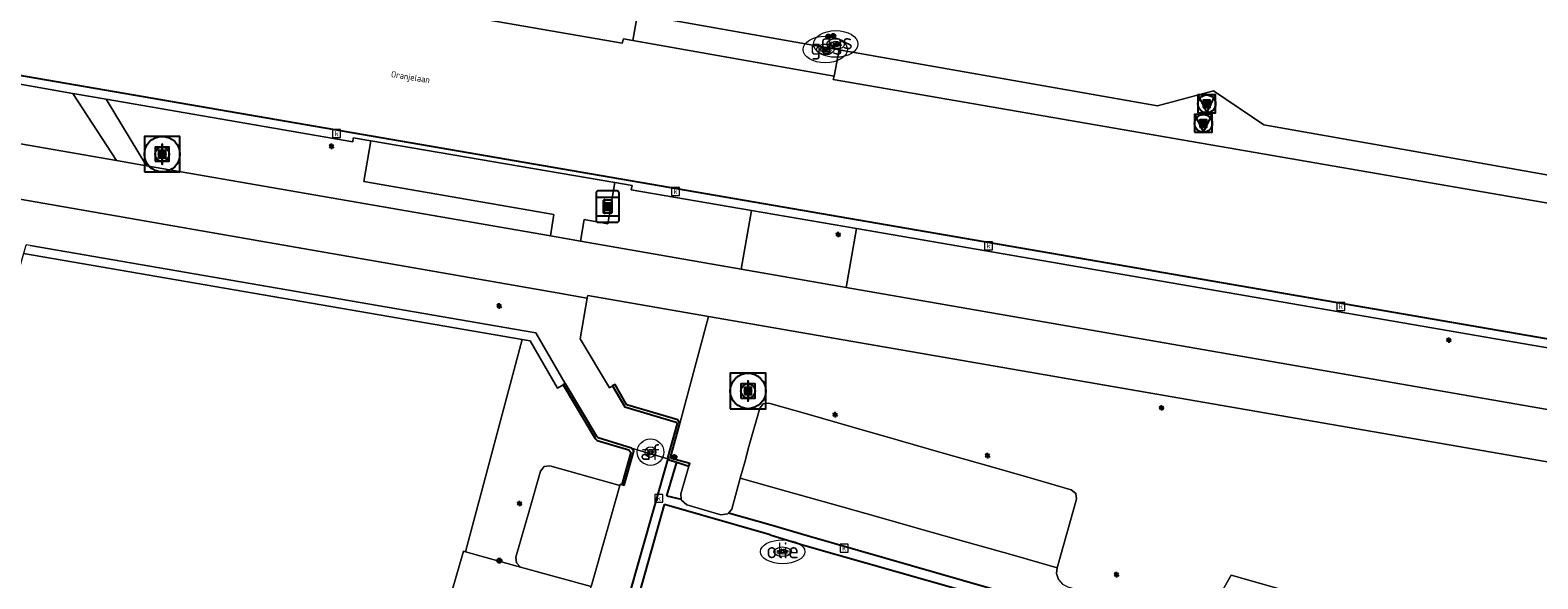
# Model space of a CAD drawing. Header units: metres. Extents: x 197147 to 199131, y 355511 to 356703.
# Tile 215 of 225: x 198864 to 198949, y 355955 to 355986. Entities that reach past the tile are written whole.
import ezdxf
from ezdxf.enums import TextEntityAlignment as Align

# ---------------------------------------------------------------- set-up
doc = ezdxf.new("R2010")
doc.units = ezdxf.units.M
for name, color, linetype, lineweight in [('B-WE-GR-BEPLANTING_CULTUUR_BOSPLANTSOEN-G', 252, 'GR-PLANTSOEN', 18), ('B-WE-GR-BEPLANTING_CULTUUR_HEESTERS-G', 252, 'Continuous', 18), ('B-WE-GR-GRAS_KRUIDENRIJK-G', 252, 'Continuous', 18), ('B-WE-KL-BRANDSTOF_PUT-S', 252, 'Continuous', 25), ('B-WE-KL-BRANDSTOF_PUT-S @ 0.05', 252, 'Continuous', 25), ('B-WE-KL-BRANDSTOF_PUT-S @ 0.1', 252, 'Continuous', 25), ('B-WE-KL-BRANDSTOF_PUT-S @ 0.2', 252, 'Continuous', 25), ('B-WE-KL-BRANDSTOF_PUT-S @ 0.5 (1)', 252, 'Continuous', 25), ('B-WE-KL-BRANDSTOF_PUT-S @ 0.5 (2)', 252, 'Continuous', 25), ('B-WE-KL-ET_LS_OV_LICHTMAST-S', 252, 'Continuous', 25), ('B-WE-KL-GAS_PUT-S', 252, 'Continuous', 25), ('B-WE-KL-GAS_PUT-S @ 0.05', 252, 'Continuous', 25), ('B-WE-KL-GAS_PUT-S @ 0.1', 252, 'Continuous', 25), ('B-WE-KL-GAS_PUT-S @ 0.2', 252, 'Continuous', 25), ('B-WE-KL-GAS_PUT-S @ 0.5 (1)', 252, 'Continuous', 25), ('B-WE-KL-GAS_PUT-S @ 0.5 (2)', 252, 'Continuous', 25), ('B-WE-KW-KUNSTWERK_BRUG-S', 252, 'Continuous', 25), ('B-WE-KW-KUNSTWERK_BRUG-S @ 0.05', 252, 'Continuous', 25), ('B-WE-KW-KUNSTWERK_BRUG-S @ 0.1', 252, 'Continuous', 25), ('B-WE-KW-KUNSTWERK_BRUG-S @ 0.2', 252, 'Continuous', 25), ('B-WE-KW-KUNSTWERK_BRUG-S @ 0.5 (1)', 252, 'Continuous', 25), ('B-WE-KW-KUNSTWERK_BRUG-S @ 0.5 (2)', 252, 'Continuous', 25), ('B-WE-OG-BEBOUWING_STRAATNAAM-T18', 252, 'Continuous', 18), ('B-WE-RI-GWA_KOLK-S', 252, 'Continuous', 25), ('B-WE-RI-GWA_RIOOLPUT-S', 252, 'Continuous', 25), ('B-WE-RI-GWA_RIOOLPUT-S @ 0.05', 252, 'Continuous', 25), ('B-WE-RI-GWA_RIOOLPUT-S @ 0.1', 252, 'Continuous', 25), ('B-WE-RI-GWA_RIOOLPUT-S @ 0.2', 252, 'Continuous', 25), ('B-WE-RI-GWA_RIOOLPUT-S @ 0.5 (1)', 252, 'Continuous', 25), ('B-WE-RI-GWA_RIOOLPUT-S @ 0.5 (2)', 252, 'Continuous', 25), ('B-WE-VH-VERHARDING_ASFALT-G', 252, 'Continuous', 18), ('B-WE-VH-VERHARDING_BETONSTRAATSTEEN-G', 252, 'Continuous', 18), ('B-WE-VH-VERHARDING_OPEN-G', 252, 'Continuous', 18), ('B-WE-VH-VERHARDING_STRAATBAKSTEEN-G', 252, 'Continuous', 18), ('B-WE-VH-VERHARDING_TEGEL-G', 252, 'Continuous', 18), ('B-WE-VW-AFSLUITPAAL-S', 253, 'Continuous', 25), ('B-WE-VW-AFSLUITPAAL-S @ 0.05', 253, 'Continuous', 25), ('B-WE-VW-AFSLUITPAAL-S @ 0.1', 253, 'Continuous', 25), ('B-WE-VW-AFSLUITPAAL-S @ 0.2', 253, 'Continuous', 25), ('B-WE-VW-AFSLUITPAAL-S @ 0.5 (1)', 253, 'Continuous', 25), ('B-WE-VW-AFSLUITPAAL-S @ 0.5 (2)', 253, 'Continuous', 25), ('B-WE-VW-HALTEPAAL-S', 253, 'Continuous', 25), ('B-WE-VW-HALTEPAAL-S @ 0.05', 253, 'Continuous', 25), ('B-WE-VW-HALTEPAAL-S @ 0.1', 253, 'Continuous', 25), ('B-WE-VW-HALTEPAAL-S @ 0.2', 253, 'Continuous', 25), ('B-WE-VW-HALTEPAAL-S @ 0.5 (1)', 253, 'Continuous', 25), ('B-WE-VW-HALTEPAAL-S @ 0.5 (2)', 253, 'Continuous', 25), ('X-XX-AL-ALGEMEEN-S', 7, 'Continuous', 25), ('X-XX-AL-ALGEMEEN-S @ 0.05', 7, 'Continuous', 25), ('X-XX-AL-ALGEMEEN-S @ 0.1', 7, 'Continuous', 25), ('X-XX-AL-ALGEMEEN-S @ 0.2', 7, 'Continuous', 25), ('X-XX-AL-ALGEMEEN-S @ 0.5 (1)', 7, 'Continuous', 25), ('X-XX-AL-ALGEMEEN-S @ 0.5 (2)', 7, 'Continuous', 25)]:
    doc.layers.add(name, color=color, linetype=linetype, lineweight=lineweight)
for name, color, linetype in [('B-WE-IE-MEUBILAIR_WEGMEUBILAIR-S', 252, 'Continuous'), ('B-WE-IE-MEUBILAIR_WEGMEUBILAIR-S @ 0.05', 252, 'Continuous'), ('B-WE-IE-MEUBILAIR_WEGMEUBILAIR-S @ 0.1', 252, 'Continuous'), ('B-WE-IE-MEUBILAIR_WEGMEUBILAIR-S @ 0.2', 252, 'Continuous'), ('B-WE-IE-MEUBILAIR_WEGMEUBILAIR-S @ 0.5 (1)', 252, 'Continuous'), ('B-WE-IE-MEUBILAIR_WEGMEUBILAIR-S @ 0.5 (2)', 252, 'Continuous'), ('B-WE-IE-TERREINAFSCHEIDING_KUNSTMATIG_MUUR-G', 252, 'IE-TERREINAFSCHEIDING-KUNSTMATIG-DICHT'), ('B-WE-VH-GOOT-G', 253, 'Continuous')]:
    doc.layers.add(name, color=color, linetype=linetype)
doc.styles.add('NLCS-ISO', font='NLCS-ISO.ttf')
doc.styles.add('NLCS-ISO-ANNOTATIEF-T18', font='NLCS-ISO.ttf', dxfattribs={"height": 1.8})
doc.styles.add('NLCS-ISO-M-T18', font='NLCS-ISO.ttf', dxfattribs={"height": 1.8})
doc.linetypes.add('GR-PLANTSOEN', pattern='A,0,[179,NLCS.SHX,S=2,R=0,X=0,Y=0],-4', length=4)
doc.linetypes.add('IE-TERREINAFSCHEIDING-KUNSTMATIG-DICHT', pattern='A,8,-1,[82,NLCS.SHX,S=0.75,R=90,X=0,Y=0],-1', length=10)

# ---------------------------------------------------------------- blocks, each defined once
blk = doc.blocks.new('SIE-WEG_AFVALBAK_TYPE_01')
for radius in [0.25, 0.156]:
    blk.add_circle((0, 0), radius)
blk = doc.blocks.new('*U800')
at = {"layer": 'X-XX-AL-ALGEMEEN-S @ 0.05', "xscale": 0.05, "yscale": 0.05, "zscale": 0.05}
blk.add_blockref('SIE-WEG_AFVALBAK_TYPE_01', (198909.461, 355985.63), dxfattribs=at)
at = {"layer": 'X-XX-AL-ALGEMEEN-S @ 0.1', "xscale": 0.1, "yscale": 0.1, "zscale": 0.1}
blk.add_blockref('SIE-WEG_AFVALBAK_TYPE_01', (198909.461, 355985.63), dxfattribs=at)
at = {"layer": 'X-XX-AL-ALGEMEEN-S @ 0.2', "xscale": 0.2, "yscale": 0.2, "zscale": 0.2}
blk.add_blockref('SIE-WEG_AFVALBAK_TYPE_01', (198909.461, 355985.63), dxfattribs=at)
at = {"layer": 'X-XX-AL-ALGEMEEN-S @ 0.5 (1)', "xscale": 0.5, "yscale": 0.5, "zscale": 0.5}
blk.add_blockref('SIE-WEG_AFVALBAK_TYPE_01', (198909.461, 355985.63), dxfattribs=at)
at = {"layer": 'X-XX-AL-ALGEMEEN-S @ 0.5 (2)', "xscale": 0.5, "yscale": 0.5, "zscale": 0.5}
blk.add_blockref('SIE-WEG_AFVALBAK_TYPE_01', (198909.461, 355985.63), dxfattribs=at)
blk = doc.blocks.new('*U801')
at = {"layer": 'X-XX-AL-ALGEMEEN-S @ 0.05', "xscale": 0.05, "yscale": 0.05, "zscale": 0.05}
blk.add_blockref('SIE-WEG_AFVALBAK_TYPE_01', (198909.182, 355985.6), dxfattribs=at)
at = {"layer": 'X-XX-AL-ALGEMEEN-S @ 0.1', "xscale": 0.1, "yscale": 0.1, "zscale": 0.1}
blk.add_blockref('SIE-WEG_AFVALBAK_TYPE_01', (198909.182, 355985.6), dxfattribs=at)
at = {"layer": 'X-XX-AL-ALGEMEEN-S @ 0.2', "xscale": 0.2, "yscale": 0.2, "zscale": 0.2}
blk.add_blockref('SIE-WEG_AFVALBAK_TYPE_01', (198909.182, 355985.6), dxfattribs=at)
at = {"layer": 'X-XX-AL-ALGEMEEN-S @ 0.5 (1)', "xscale": 0.5, "yscale": 0.5, "zscale": 0.5}
blk.add_blockref('SIE-WEG_AFVALBAK_TYPE_01', (198909.182, 355985.6), dxfattribs=at)
at = {"layer": 'X-XX-AL-ALGEMEEN-S @ 0.5 (2)', "xscale": 0.5, "yscale": 0.5, "zscale": 0.5}
blk.add_blockref('SIE-WEG_AFVALBAK_TYPE_01', (198909.182, 355985.6), dxfattribs=at)
blk = doc.blocks.new('*U812')
at = {"layer": 'X-XX-AL-ALGEMEEN-S @ 0.05', "xscale": 0.05, "yscale": 0.05, "zscale": 0.05}
blk.add_blockref('SIE-WEG_AFVALBAK_TYPE_01', (198890.621, 355956.031), dxfattribs=at)
at = {"layer": 'X-XX-AL-ALGEMEEN-S @ 0.1', "xscale": 0.1, "yscale": 0.1, "zscale": 0.1}
blk.add_blockref('SIE-WEG_AFVALBAK_TYPE_01', (198890.621, 355956.031), dxfattribs=at)
at = {"layer": 'X-XX-AL-ALGEMEEN-S @ 0.2', "xscale": 0.2, "yscale": 0.2, "zscale": 0.2}
blk.add_blockref('SIE-WEG_AFVALBAK_TYPE_01', (198890.621, 355956.031), dxfattribs=at)
at = {"layer": 'X-XX-AL-ALGEMEEN-S @ 0.5 (1)', "xscale": 0.5, "yscale": 0.5, "zscale": 0.5}
blk.add_blockref('SIE-WEG_AFVALBAK_TYPE_01', (198890.621, 355956.031), dxfattribs=at)
at = {"layer": 'X-XX-AL-ALGEMEEN-S @ 0.5 (2)', "xscale": 0.5, "yscale": 0.5, "zscale": 0.5}
blk.add_blockref('SIE-WEG_AFVALBAK_TYPE_01', (198890.621, 355956.031), dxfattribs=at)
blk = doc.blocks.new('B-SIE-WEG_LICHTMAST-SO')
at = {"ltscale": 0.1}
for p, q in [((-0.33, 0.19), (-0.67, 0.39)), ((0, 0.39), (0, 0.77)), ((0.33, 0.19), (0.67, 0.39)), ((-0.33, -0.19), (-0.67, -0.39)), ((0, -0.39), (0, -0.77)), ((0.33, -0.19), (0.67, -0.39))]:
    blk.add_line(p, q, dxfattribs=at)
at = {"flags": 128}
for points in [[(-0.35, 0.15), (0.35, 0.15)], [(-0.35, -0.15), (0.35, -0.15)]]:
    blk.add_lwpolyline(points, dxfattribs=at)
at = {"ltscale": 0.1}
blk.add_circle((0, 0), 0.386, dxfattribs=at)
at = {"style": 'NLCS-ISO'}
blk.add_attdef('TYPE', text='', height=0.549, dxfattribs=at).set_placement((0, 0.77), align=Align.BOTTOM_CENTER)
blk = doc.blocks.new('B-SIE-WEG_VERKEERSBORD_PAAL-SO')
blk.add_lwpolyline([(-1, -1), (1, -1), (1, 1), (-1, 1)], close=True)
at = {"flags": 128}
blk.add_lwpolyline([(-1, 1), (0, -1), (1, 1)], close=True, dxfattribs=at)
for radius in [1, 0.171]:
    blk.add_circle((0, 0), radius)
at = {"style": 'NLCS-ISO'}
blk.add_attdef('bordgegevens', text='', height=1.8, dxfattribs=at).set_placement((2.21, 3.21), align=Align.TOP_LEFT)
blk = doc.blocks.new('*U877')
at = {"layer": 'B-WE-IE-MEUBILAIR_WEGMEUBILAIR-S @ 0.05', "xscale": 0.05, "yscale": 0.05, "zscale": 0.05}
blk.add_blockref('B-SIE-WEG_VERKEERSBORD_PAAL-SO', (198930.541, 355981.803), dxfattribs=at)
at = {"layer": 'B-WE-IE-MEUBILAIR_WEGMEUBILAIR-S @ 0.1', "xscale": 0.1, "yscale": 0.1, "zscale": 0.1}
blk.add_blockref('B-SIE-WEG_VERKEERSBORD_PAAL-SO', (198930.541, 355981.803), dxfattribs=at)
at = {"layer": 'B-WE-IE-MEUBILAIR_WEGMEUBILAIR-S @ 0.2', "xscale": 0.2, "yscale": 0.2, "zscale": 0.2}
blk.add_blockref('B-SIE-WEG_VERKEERSBORD_PAAL-SO', (198930.541, 355981.803), dxfattribs=at)
at = {"layer": 'B-WE-IE-MEUBILAIR_WEGMEUBILAIR-S @ 0.5 (1)', "xscale": 0.5, "yscale": 0.5, "zscale": 0.5}
blk.add_blockref('B-SIE-WEG_VERKEERSBORD_PAAL-SO', (198930.541, 355981.803), dxfattribs=at)
at = {"layer": 'B-WE-IE-MEUBILAIR_WEGMEUBILAIR-S @ 0.5 (2)', "xscale": 0.5, "yscale": 0.5, "zscale": 0.5}
blk.add_blockref('B-SIE-WEG_VERKEERSBORD_PAAL-SO', (198930.541, 355981.803), dxfattribs=at)
blk = doc.blocks.new('*U879')
at = {"layer": 'B-WE-IE-MEUBILAIR_WEGMEUBILAIR-S @ 0.05', "xscale": 0.05, "yscale": 0.05, "zscale": 0.05}
blk.add_blockref('B-SIE-WEG_VERKEERSBORD_PAAL-SO', (198930.349, 355980.697), dxfattribs=at)
at = {"layer": 'B-WE-IE-MEUBILAIR_WEGMEUBILAIR-S @ 0.1', "xscale": 0.1, "yscale": 0.1, "zscale": 0.1}
blk.add_blockref('B-SIE-WEG_VERKEERSBORD_PAAL-SO', (198930.349, 355980.697), dxfattribs=at)
at = {"layer": 'B-WE-IE-MEUBILAIR_WEGMEUBILAIR-S @ 0.2', "xscale": 0.2, "yscale": 0.2, "zscale": 0.2}
blk.add_blockref('B-SIE-WEG_VERKEERSBORD_PAAL-SO', (198930.349, 355980.697), dxfattribs=at)
at = {"layer": 'B-WE-IE-MEUBILAIR_WEGMEUBILAIR-S @ 0.5 (1)', "xscale": 0.5, "yscale": 0.5, "zscale": 0.5}
blk.add_blockref('B-SIE-WEG_VERKEERSBORD_PAAL-SO', (198930.349, 355980.697), dxfattribs=at)
at = {"layer": 'B-WE-IE-MEUBILAIR_WEGMEUBILAIR-S @ 0.5 (2)', "xscale": 0.5, "yscale": 0.5, "zscale": 0.5}
blk.add_blockref('B-SIE-WEG_VERKEERSBORD_PAAL-SO', (198930.349, 355980.697), dxfattribs=at)
blk = doc.blocks.new('SVW-HALTEPAAL-SO')
for p, q in [((-1.29, 1.06), (1.29, 1.06)), ((-1.29, -1.06), (1.29, -1.06))]:
    blk.add_line(p, q)
blk.add_lwpolyline([(-1.09, -1.76), (1.09, -1.76, 0.414214), (1.29, -1.56), (1.29, 1.56, 0.414214), (1.09, 1.76), (-1.09, 1.76, 0.414214), (-1.29, 1.56), (-1.29, -1.56, 0.414214)], format="xyb", close=True)
at = {"lineweight": 18, "style": 'NLCS-ISO'}
blk.add_text('h', height=1.8, dxfattribs=at).set_placement((0.02, 0.01), align=Align.MIDDLE_CENTER)
blk = doc.blocks.new('*U880')
at = {"layer": 'B-WE-VW-HALTEPAAL-S @ 0.05', "xscale": 0.05, "yscale": 0.05, "zscale": 0.05}
blk.add_blockref('SVW-HALTEPAAL-SO', (198896.728, 355976.009), dxfattribs=at)
at = {"layer": 'B-WE-VW-HALTEPAAL-S @ 0.1', "xscale": 0.1, "yscale": 0.1, "zscale": 0.1}
blk.add_blockref('SVW-HALTEPAAL-SO', (198896.728, 355976.009), dxfattribs=at)
at = {"layer": 'B-WE-VW-HALTEPAAL-S @ 0.2', "xscale": 0.2, "yscale": 0.2, "zscale": 0.2}
blk.add_blockref('SVW-HALTEPAAL-SO', (198896.728, 355976.009), dxfattribs=at)
at = {"layer": 'B-WE-VW-HALTEPAAL-S @ 0.5 (1)', "xscale": 0.5, "yscale": 0.5, "zscale": 0.5}
blk.add_blockref('SVW-HALTEPAAL-SO', (198896.728, 355976.009), dxfattribs=at)
at = {"layer": 'B-WE-VW-HALTEPAAL-S @ 0.5 (2)', "xscale": 0.5, "yscale": 0.5, "zscale": 0.5}
blk.add_blockref('SVW-HALTEPAAL-SO', (198896.728, 355976.009), dxfattribs=at)
blk = doc.blocks.new('SVW-AFSLUITPAAL-SO')
at = {"lineweight": 18}
blk.add_circle((0, 0), 1.5, dxfattribs=at)
at = {"lineweight": 18, "style": 'NLCS-ISO'}
blk.add_text('af', height=1.8, dxfattribs=at).set_placement((0, 0), align=Align.MIDDLE_CENTER)
blk = doc.blocks.new('*U887')
at = {"layer": 'B-WE-VW-AFSLUITPAAL-S @ 0.05', "xscale": 0.05, "yscale": 0.05, "zscale": 0.05}
blk.add_blockref('SVW-AFSLUITPAAL-SO', (198899.149, 355962.156), dxfattribs=at)
at = {"layer": 'B-WE-VW-AFSLUITPAAL-S @ 0.1', "xscale": 0.1, "yscale": 0.1, "zscale": 0.1}
blk.add_blockref('SVW-AFSLUITPAAL-SO', (198899.149, 355962.156), dxfattribs=at)
at = {"layer": 'B-WE-VW-AFSLUITPAAL-S @ 0.2', "xscale": 0.2, "yscale": 0.2, "zscale": 0.2}
blk.add_blockref('SVW-AFSLUITPAAL-SO', (198899.149, 355962.156), dxfattribs=at)
at = {"layer": 'B-WE-VW-AFSLUITPAAL-S @ 0.5 (1)', "xscale": 0.5, "yscale": 0.5, "zscale": 0.5}
blk.add_blockref('SVW-AFSLUITPAAL-SO', (198899.149, 355962.156), dxfattribs=at)
at = {"layer": 'B-WE-VW-AFSLUITPAAL-S @ 0.5 (2)', "xscale": 0.5, "yscale": 0.5, "zscale": 0.5}
blk.add_blockref('SVW-AFSLUITPAAL-SO', (198899.149, 355962.156), dxfattribs=at)
blk = doc.blocks.new('BGT-KOLK-SO')
at = {"color": 0, "linetype": 'ByBlock', "lineweight": 18}
blk.add_lwpolyline([(-0.045, -0.045), (0.045, -0.045), (0.045, 0.045), (-0.045, 0.045)], close=True, dxfattribs=at)
at = {"color": 0, "linetype": 'ByBlock', "lineweight": 18, "style": 'NLCS-ISO-M-T18'}
blk.add_text('k', height=0.06, dxfattribs=at).set_placement((0, 0), align=Align.MIDDLE_CENTER)
blk = doc.blocks.new('SKL-GAS_PUT-SO')
at = {"color": 0, "linetype": 'ByBlock', "lineweight": 18}
blk.add_ellipse((0, 0), major_axis=(2.5, 0), ratio=0.601255, dxfattribs=at)
at = {"color": 0, "linetype": 'ByBlock', "lineweight": 18, "style": 'NLCS-ISO'}
blk.add_text('gas', height=1.8, dxfattribs=at).set_placement((0.12, 0.3), align=Align.MIDDLE_CENTER)
blk = doc.blocks.new('*U1042')
at = {"layer": 'B-WE-KL-GAS_PUT-S @ 0.05', "xscale": 0.05, "yscale": 0.05, "zscale": 0.05}
blk.add_blockref('SKL-GAS_PUT-SO', (198909.012, 355984.869), dxfattribs=at)
at = {"layer": 'B-WE-KL-GAS_PUT-S @ 0.1', "xscale": 0.1, "yscale": 0.1, "zscale": 0.1}
blk.add_blockref('SKL-GAS_PUT-SO', (198909.012, 355984.869), dxfattribs=at)
at = {"layer": 'B-WE-KL-GAS_PUT-S @ 0.2', "xscale": 0.2, "yscale": 0.2, "zscale": 0.2}
blk.add_blockref('SKL-GAS_PUT-SO', (198909.012, 355984.869), dxfattribs=at)
at = {"layer": 'B-WE-KL-GAS_PUT-S @ 0.5 (1)', "xscale": 0.5, "yscale": 0.5, "zscale": 0.5}
blk.add_blockref('SKL-GAS_PUT-SO', (198909.012, 355984.869), dxfattribs=at)
at = {"layer": 'B-WE-KL-GAS_PUT-S @ 0.5 (2)', "xscale": 0.5, "yscale": 0.5, "zscale": 0.5}
blk.add_blockref('SKL-GAS_PUT-SO', (198909.012, 355984.869), dxfattribs=at)
blk = doc.blocks.new('SRI-PUT_INSPECTIE-SO')
at = {"lineweight": -3, "flags": 128}
blk.add_lwpolyline([(-2, -2), (2, -2), (2, 2), (-2, 2)], close=True, dxfattribs=at)
at = {"lineweight": -3, "ltscale": 1.5}
blk.add_circle((0, 0), 2, dxfattribs=at)
at = {"ltscale": 0.1, "style": 'NLCS-ISO'}
blk.add_text('I', height=2.5, dxfattribs=at).set_placement((0, -0.01), align=Align.MIDDLE_CENTER)
blk = doc.blocks.new('*U1046')
at = {"layer": 'B-WE-RI-GWA_RIOOLPUT-S @ 0.05', "xscale": 0.05, "yscale": 0.05, "zscale": 0.05}
blk.add_blockref('SRI-PUT_INSPECTIE-SO', (198871.59, 355978.966), dxfattribs=at)
at = {"layer": 'B-WE-RI-GWA_RIOOLPUT-S @ 0.1', "xscale": 0.1, "yscale": 0.1, "zscale": 0.1}
blk.add_blockref('SRI-PUT_INSPECTIE-SO', (198871.59, 355978.966), dxfattribs=at)
at = {"layer": 'B-WE-RI-GWA_RIOOLPUT-S @ 0.2', "xscale": 0.2, "yscale": 0.2, "zscale": 0.2}
blk.add_blockref('SRI-PUT_INSPECTIE-SO', (198871.59, 355978.966), dxfattribs=at)
at = {"layer": 'B-WE-RI-GWA_RIOOLPUT-S @ 0.5 (1)', "xscale": 0.5, "yscale": 0.5, "zscale": 0.5}
blk.add_blockref('SRI-PUT_INSPECTIE-SO', (198871.59, 355978.966), dxfattribs=at)
at = {"layer": 'B-WE-RI-GWA_RIOOLPUT-S @ 0.5 (2)', "xscale": 0.5, "yscale": 0.5, "zscale": 0.5}
blk.add_blockref('SRI-PUT_INSPECTIE-SO', (198871.59, 355978.966), dxfattribs=at)
blk = doc.blocks.new('*U1047')
at = {"layer": 'B-WE-KL-GAS_PUT-S @ 0.05', "xscale": 0.05, "yscale": 0.05, "zscale": 0.05}
blk.add_blockref('SKL-GAS_PUT-SO', (198909.602, 355985.181), dxfattribs=at)
at = {"layer": 'B-WE-KL-GAS_PUT-S @ 0.1', "xscale": 0.1, "yscale": 0.1, "zscale": 0.1}
blk.add_blockref('SKL-GAS_PUT-SO', (198909.602, 355985.181), dxfattribs=at)
at = {"layer": 'B-WE-KL-GAS_PUT-S @ 0.2', "xscale": 0.2, "yscale": 0.2, "zscale": 0.2}
blk.add_blockref('SKL-GAS_PUT-SO', (198909.602, 355985.181), dxfattribs=at)
at = {"layer": 'B-WE-KL-GAS_PUT-S @ 0.5 (1)', "xscale": 0.5, "yscale": 0.5, "zscale": 0.5}
blk.add_blockref('SKL-GAS_PUT-SO', (198909.602, 355985.181), dxfattribs=at)
at = {"layer": 'B-WE-KL-GAS_PUT-S @ 0.5 (2)', "xscale": 0.5, "yscale": 0.5, "zscale": 0.5}
blk.add_blockref('SKL-GAS_PUT-SO', (198909.602, 355985.181), dxfattribs=at)
blk = doc.blocks.new('SKL-BENZINEPUT_OLIEPUT-SO')
at = {"color": 0, "linetype": 'ByBlock', "lineweight": 18}
blk.add_ellipse((0, 0), major_axis=(2.5, 0), ratio=0.54, dxfattribs=at)
at = {"color": 0, "linetype": 'ByBlock', "lineweight": 18, "style": 'NLCS-ISO'}
blk.add_text('olie', height=1.8, dxfattribs=at).set_placement((0, 0.16), align=Align.MIDDLE_CENTER)
blk = doc.blocks.new('*U1112')
at = {"layer": 'B-WE-KL-BRANDSTOF_PUT-S @ 0.05', "xscale": 0.05, "yscale": 0.05, "zscale": 0.05}
blk.add_blockref('SKL-BENZINEPUT_OLIEPUT-SO', (198906.606, 355956.533), dxfattribs=at)
at = {"layer": 'B-WE-KL-BRANDSTOF_PUT-S @ 0.1', "xscale": 0.1, "yscale": 0.1, "zscale": 0.1}
blk.add_blockref('SKL-BENZINEPUT_OLIEPUT-SO', (198906.606, 355956.533), dxfattribs=at)
at = {"layer": 'B-WE-KL-BRANDSTOF_PUT-S @ 0.2', "xscale": 0.2, "yscale": 0.2, "zscale": 0.2}
blk.add_blockref('SKL-BENZINEPUT_OLIEPUT-SO', (198906.606, 355956.533), dxfattribs=at)
at = {"layer": 'B-WE-KL-BRANDSTOF_PUT-S @ 0.5 (1)', "xscale": 0.5, "yscale": 0.5, "zscale": 0.5}
blk.add_blockref('SKL-BENZINEPUT_OLIEPUT-SO', (198906.606, 355956.533), dxfattribs=at)
at = {"layer": 'B-WE-KL-BRANDSTOF_PUT-S @ 0.5 (2)', "xscale": 0.5, "yscale": 0.5, "zscale": 0.5}
blk.add_blockref('SKL-BENZINEPUT_OLIEPUT-SO', (198906.606, 355956.533), dxfattribs=at)
blk = doc.blocks.new('*U1123')
at = {"layer": 'B-WE-RI-GWA_RIOOLPUT-S @ 0.05', "xscale": 0.05, "yscale": 0.05, "zscale": 0.05}
blk.add_blockref('SRI-PUT_INSPECTIE-SO', (198904.652, 355965.605), dxfattribs=at)
at = {"layer": 'B-WE-RI-GWA_RIOOLPUT-S @ 0.1', "xscale": 0.1, "yscale": 0.1, "zscale": 0.1}
blk.add_blockref('SRI-PUT_INSPECTIE-SO', (198904.652, 355965.605), dxfattribs=at)
at = {"layer": 'B-WE-RI-GWA_RIOOLPUT-S @ 0.2', "xscale": 0.2, "yscale": 0.2, "zscale": 0.2}
blk.add_blockref('SRI-PUT_INSPECTIE-SO', (198904.652, 355965.605), dxfattribs=at)
at = {"layer": 'B-WE-RI-GWA_RIOOLPUT-S @ 0.5 (1)', "xscale": 0.5, "yscale": 0.5, "zscale": 0.5}
blk.add_blockref('SRI-PUT_INSPECTIE-SO', (198904.652, 355965.605), dxfattribs=at)
at = {"layer": 'B-WE-RI-GWA_RIOOLPUT-S @ 0.5 (2)', "xscale": 0.5, "yscale": 0.5, "zscale": 0.5}
blk.add_blockref('SRI-PUT_INSPECTIE-SO', (198904.652, 355965.605), dxfattribs=at)
blk = doc.blocks.new('*U1329')
at = {"layer": 'B-WE-KW-KUNSTWERK_BRUG-S @ 0.05', "xscale": 0.05, "yscale": 0.05, "zscale": 0.05}
blk.add_blockref('SIE-WEG_AFVALBAK_TYPE_01', (198900.491, 355961.875), dxfattribs=at)
at = {"layer": 'B-WE-KW-KUNSTWERK_BRUG-S @ 0.1', "xscale": 0.1, "yscale": 0.1, "zscale": 0.1}
blk.add_blockref('SIE-WEG_AFVALBAK_TYPE_01', (198900.491, 355961.875), dxfattribs=at)
at = {"layer": 'B-WE-KW-KUNSTWERK_BRUG-S @ 0.2', "xscale": 0.2, "yscale": 0.2, "zscale": 0.2}
blk.add_blockref('SIE-WEG_AFVALBAK_TYPE_01', (198900.491, 355961.875), dxfattribs=at)
at = {"layer": 'B-WE-KW-KUNSTWERK_BRUG-S @ 0.5 (1)', "xscale": 0.5, "yscale": 0.5, "zscale": 0.5}
blk.add_blockref('SIE-WEG_AFVALBAK_TYPE_01', (198900.491, 355961.875), dxfattribs=at)
at = {"layer": 'B-WE-KW-KUNSTWERK_BRUG-S @ 0.5 (2)', "xscale": 0.5, "yscale": 0.5, "zscale": 0.5}
blk.add_blockref('SIE-WEG_AFVALBAK_TYPE_01', (198900.491, 355961.875), dxfattribs=at)

msp = doc.modelspace()

# ---------------------------------------------------------------- linework, layer by layer
at = {"layer": 'B-WE-GR-BEPLANTING_CULTUUR_BOSPLANTSOEN-G', "ltscale": 0.2, "flags": 128}
msp.add_lwpolyline([(198929.975, 355953.192), (198930.273, 355953.333), (198930.557, 355953.501), (198931.371, 355954.248), (198931.912, 355955.211), (198947.947, 355950.656), (198948.777, 355953.603), (198950.505, 355953.103), (198951.615, 355956.892), (198951.826, 355957.156), (198952.162, 355957.193), (198954.295, 355956.58), (198956.863, 355955.842), (198959.383, 355955.118), (198961.921, 355954.388), (198964.443, 355953.664), (198966.988, 355952.932), (198969.415, 355952.235), (198971.792, 355951.551), (198974.001, 355950.917), (198983.127, 355949.62), (198983.702, 355949.48), (199003.581, 355946.425), (199005.233, 355946.346), (199006.9, 355946.577), (199008.494, 355947.115), (199009.936, 355947.925), (199010.51, 355948.333), (199010.961, 355948.652), (199011.589, 355949.096), (199012.808, 355949.66), (199014.109, 355949.994), (199015.427, 355950.086), (199015.442, 355950.232), (198902.429, 355969.81), (198900.797, 355963.761), (198900.282, 355961.852), (198900.335, 355961.801), (198901.362, 355961.505), (198901.316, 355961.368), (198900.853, 355959.798), (198900.887, 355959.491), (198900.893, 355959.436), (198901.19, 355959.185), (198903.119, 355958.618), (198903.519, 355958.669), (198903.549, 355958.707), (198903.739, 355958.944), (198904.217, 355960.691), (198904.501, 355961.726), (198904.668, 355962.344), (198905.312, 355964.631), (198905.512, 355964.885), (198905.833, 355964.922), (198908.022, 355964.294), (198910.569, 355963.564), (198913.116, 355962.833), (198915.664, 355962.103), (198918.211, 355961.372), (198920.758, 355960.642), (198922.898, 355960.028), (198923.154, 355959.824), (198923.192, 355959.498), (198922.098, 355955.632), (198922.069, 355955.306), (198922.173, 355954.969), (198922.402, 355954.699), (198922.692, 355954.549), (198927.693, 355953.052), (198928.846, 355952.93), (198929.975, 355953.192)], close=True, dxfattribs=at)
at = {"layer": 'B-WE-GR-BEPLANTING_CULTUUR_HEESTERS-G', "ltscale": 0.2, "flags": 128}
for points in [[(198894.328, 355966.017), (198892.678, 355968.879), (198892.027, 355968.991), (198864.133, 355973.802), (198863.906, 355973.841), (198863.882, 355973.757), (198863.767, 355973.357), (198891.898, 355968.506), (198892.362, 355968.426), (198893.895, 355965.767), (198894.211, 355965.95), (198894.312, 355966.008), (198894.328, 355966.017)], [(198895.566, 355970.839), (198895.178, 355968.553), (198896.827, 355965.783), (198897.005, 355965.897), (198897.148, 355965.966), (198897.793, 355964.846), (198897.862, 355964.795), (198900.691, 355963.983), (198900.797, 355963.761), (198902.429, 355969.81), (198895.614, 355970.991), (198895.557, 355970.841), (198895.566, 355970.839)], [(198893.895, 355965.767), (198892.362, 355968.426), (198891.898, 355968.506), (198888.713, 355956.53), (198891.804, 355955.669), (198891.579, 355955.901), (198891.556, 355956.223), (198892.318, 355958.906), (198892.938, 355961.088), (198893.142, 355961.347), (198893.47, 355961.385), (198897.416, 355960.263), (198897.439, 355960.344), (198897.53, 355960.321), (198898.031, 355962.136), (198897.918, 355962.277), (198896.129, 355962.811), (198896.017, 355962.926), (198894.211, 355965.95), (198893.895, 355965.767)]]:
    msp.add_lwpolyline(points, close=True, dxfattribs=at)
at = {"layer": 'B-WE-GR-GRAS_KRUIDENRIJK-G', "ltscale": 0.2, "flags": 128}
for points in [[(198865.208, 356007.939), (198865.812, 356011.838), (198864.371, 356012.083), (198861.576, 355995.814), (198862.892, 355993.233), (198871.853, 355991.706), (198885.795, 355989.33), (198885.479, 355987.322), (198897.541, 355985.222), (198897.615, 355985.473), (198898.156, 355985.377), (198898.421, 355986.864), (198894.498, 355987.557), (198891.852, 355988.017), (198886.137, 355988.991), (198886.139, 355990.121), (198883.605, 355991.833), (198865.871, 355995.027), (198863.74, 355995.392), (198863.187, 355996.077), (198865.208, 356007.939)], [(198869.015, 355978.6), (198866.54, 355982.395), (198863.146, 355982.981), (198862.286, 355979.768), (198869.015, 355978.6)], [(198893.51, 355974.349), (198893.697, 355975.566), (198882.974, 355977.425), (198883.37, 355979.719), (198882.374, 355979.89), (198882.343, 355979.669), (198868.43, 355982.069), (198870.697, 355978.308), (198893.51, 355974.349)], [(198897.129, 355977.357), (198896.737, 355975.031), (198895.4, 355975.269), (198895.194, 355974.057), (198904.261, 355972.48), (198904.845, 355975.787), (198898.057, 355976.958), (198898.11, 355977.189), (198897.129, 355977.357)], [(199067.203, 355950.114), (199064.548, 355950.11), (199055.898, 355950.353), (199051.164, 355950.707), (199046.461, 355951.346), (199025.791, 355954.805), (199025.873, 355955.301), (199017.318, 355956.967), (198978.299, 355963.625), (198978.211, 355963.129), (198910.78, 355974.763), (198910.199, 355971.447), (199015.841, 355953.072), (199067.325, 355943.431), (199067.203, 355950.114)], [(198888.431, 355954.148), (198887.943, 355954.284), (198888.594, 355956.563), (198888.713, 355956.53), (198891.898, 355968.506), (198863.767, 355973.357), (198863.195, 355971.374), (198858.015, 355953.39), (198875.54, 355948.26), (198886.351, 355948.091), (198888.431, 355954.148)]]:
    msp.add_lwpolyline(points, close=True, dxfattribs=at)
for points in [[(198863.74, 355995.392), (198865.871, 355995.027), (198883.605, 355991.833), (198886.139, 355990.121), (198886.137, 355988.991), (198891.852, 355988.017), (198894.498, 355987.557), (198898.421, 355986.864), (198898.421, 355986.864), (198909.792, 355984.856), (198927.754, 355981.685), (198930.925, 355982.529), (198933.753, 355980.626), (198945.383, 355978.563), (198961.777, 355975.658), (198975.633, 355973.295), (198999.487, 355969.638), (199009.646, 355967.97), (199026.932, 355965.735)], [(199026.932, 355965.735), (199009.646, 355967.97), (198999.487, 355969.638), (198975.633, 355973.295), (198961.777, 355975.658), (198945.383, 355978.563), (198933.753, 355980.626), (198930.925, 355982.529), (198927.754, 355981.685), (198909.792, 355984.856), (198909.792, 355984.856), (198909.514, 355983.361), (198909.463, 355983.171), (198979.271, 355971.105), (198979.378, 355971.632), (199007.878, 355966.672), (199012.834, 355965.859), (199017.814, 355965.213), (199033.204, 355963.48)]]:
    msp.add_lwpolyline(points, dxfattribs=at)
at = {"layer": 'B-WE-IE-TERREINAFSCHEIDING_KUNSTMATIG_MUUR-G', "ltscale": 0.2, "flags": 128}
for points in [[(198898.076, 355962.386), (198896.195, 355962.951), (198896.111, 355963.038), (198894.328, 355966.017), (198894.312, 355966.008), (198894.211, 355965.95), (198896.017, 355962.926), (198896.129, 355962.811), (198897.918, 355962.277), (198898.031, 355962.136), (198897.53, 355960.321), (198897.664, 355960.287), (198898.201, 355962.202), (198898.076, 355962.386)], [(198897.005, 355965.897), (198897.692, 355964.709), (198900.604, 355963.842), (198900.652, 355963.765), (198900.129, 355961.894), (198900.162, 355961.772), (198900.177, 355961.719), (198900.626, 355961.581), (198901.316, 355961.368), (198901.362, 355961.505), (198900.335, 355961.801), (198900.282, 355961.852), (198900.797, 355963.761), (198900.691, 355963.983), (198897.862, 355964.795), (198897.793, 355964.846), (198897.148, 355965.966), (198897.005, 355965.897)]]:
    msp.add_lwpolyline(points, close=True, dxfattribs=at)
at = {"layer": 'B-WE-VH-GOOT-G', "ltscale": 0.2, "flags": 128}
for points in [[(198978.299, 355963.625), (198784.796, 355996.997)], [(198900.13, 355961.781), (198896.344, 355948.491), (198896.897, 355948.353), (198899.938, 355959.196)], [(198900.062, 355959.685), (198900.626, 355961.581)], [(198900.062, 355959.685), (198900.887, 355959.491)], [(198905.9, 355957.484), (198899.938, 355959.196)], [(198906.023, 355958.013), (198903.549, 355958.707)], [(198905.9, 355957.484), (198907.86, 355956.881), (198935.655, 355948.995), (198935.791, 355949.443), (198907.981, 355957.422), (198906.023, 355958.013)]]:
    msp.add_lwpolyline(points, dxfattribs=at)
at = {"layer": 'B-WE-VH-VERHARDING_ASFALT-G', "ltscale": 0.2, "flags": 128}
for points in [[(198784.796, 355996.997), (198978.299, 355963.625), (199017.318, 355956.967), (199025.873, 355955.301), (199046.666, 355951.828)], [(199061.762, 355950.681), (199061.799, 355955.816), (199061.827, 355961.133), (199059.908, 355961.163), (199057.277, 355961.232), (199054.164, 355961.349), (199051.053, 355961.499), (199047.943, 355961.682), (199044.835, 355961.894), (199041.76, 355962.134), (199038.687, 355962.403), (199035.618, 355962.703), (199032.551, 355963.033), (199017.474, 355964.728), (199012.611, 355965.365), (199007.774, 355966.179), (198979.271, 355971.105), (198909.463, 355983.171), (198909.514, 355983.361), (198898.156, 355985.377), (198897.615, 355985.473), (198897.541, 355985.222), (198885.479, 355987.322), (198863.888, 355991.07)], [(199015.841, 355953.072), (198910.199, 355971.447), (198904.261, 355972.48), (198895.194, 355974.057), (198893.51, 355974.349), (198870.697, 355978.308), (198869.015, 355978.6), (198862.286, 355979.768)], [(198844.882, 355979.676), (198893.876, 355971.133), (198895.557, 355970.841), (198895.614, 355970.991), (198902.429, 355969.81), (199015.442, 355950.232)]]:
    msp.add_lwpolyline(points, dxfattribs=at)
at = {"layer": 'B-WE-VH-VERHARDING_BETONSTRAATSTEEN-G', "ltscale": 0.2, "flags": 128}
for points in [[(198919.558, 355956.351), (198922.098, 355955.632), (198923.192, 355959.498), (198923.154, 355959.824), (198922.898, 355960.028), (198920.758, 355960.642), (198918.211, 355961.372), (198915.664, 355962.103), (198913.116, 355962.833), (198910.569, 355963.564), (198908.022, 355964.294), (198905.833, 355964.922), (198905.512, 355964.885), (198905.312, 355964.631), (198904.668, 355962.344), (198904.501, 355961.726), (198904.217, 355960.691), (198906.808, 355959.958), (198909.358, 355959.237), (198911.908, 355958.515), (198914.458, 355957.794), (198917.008, 355957.072), (198919.558, 355956.351)], [(198895.805, 355954.571), (198896.678, 355957.666), (198897.416, 355960.263), (198893.47, 355961.385), (198893.142, 355961.347), (198892.938, 355961.088), (198892.318, 355958.906), (198891.556, 355956.223), (198891.579, 355955.901), (198891.804, 355955.669), (198895.805, 355954.571)]]:
    msp.add_lwpolyline(points, close=True, dxfattribs=at)
at = {"layer": 'B-WE-VH-VERHARDING_OPEN-G', "ltscale": 0.2, "flags": 128}
for points in [[(198866.54, 355982.395), (198869.015, 355978.6), (198870.697, 355978.308), (198868.43, 355982.069), (198866.54, 355982.395)], [(198883.37, 355979.719), (198882.974, 355977.425), (198893.697, 355975.566), (198893.51, 355974.349), (198895.194, 355974.057), (198895.4, 355975.269), (198896.737, 355975.031), (198897.129, 355977.357), (198883.37, 355979.719)]]:
    msp.add_lwpolyline(points, close=True, dxfattribs=at)
at = {"layer": 'B-WE-VH-VERHARDING_STRAATBAKSTEEN-G', "ltscale": 0.2, "flags": 128}
for points in [[(198896.344, 355948.491), (198900.13, 355961.781), (198898.076, 355962.386), (198898.201, 355962.202), (198897.664, 355960.287), (198897.53, 355960.321), (198897.439, 355960.344), (198897.416, 355960.263), (198896.678, 355957.666), (198895.805, 355954.571)], [(198922.173, 355954.969), (198922.069, 355955.306), (198922.098, 355955.632), (198919.558, 355956.351), (198917.008, 355957.072), (198914.458, 355957.794), (198911.908, 355958.515), (198909.358, 355959.237), (198906.808, 355959.958), (198904.217, 355960.691), (198903.739, 355958.944), (198903.549, 355958.707), (198906.023, 355958.013), (198907.981, 355957.422), (198935.791, 355949.443)], [(198935.655, 355948.995), (198907.86, 355956.881), (198905.9, 355957.484), (198899.938, 355959.196), (198896.897, 355948.353)], [(198947.947, 355950.656), (198931.912, 355955.211), (198931.371, 355954.248)]]:
    msp.add_lwpolyline(points, dxfattribs=at)
msp.add_lwpolyline([(198901.316, 355961.368), (198900.626, 355961.581), (198900.062, 355959.685), (198900.887, 355959.491), (198900.853, 355959.798), (198901.316, 355961.368)], close=True, dxfattribs=at)
at = {"layer": 'B-WE-VH-VERHARDING_TEGEL-G', "ltscale": 0.2, "flags": 128}
for points in [[(198904.845, 355975.787), (198910.78, 355974.763), (198978.211, 355963.129), (198978.299, 355963.625), (198784.796, 355996.997), (198784.716, 355996.477), (198815.249, 355991.249), (198827.142, 355989.2), (198833.649, 355988.07), (198849.358, 355985.36), (198863.146, 355982.981), (198866.54, 355982.395), (198868.43, 355982.069), (198882.343, 355979.669), (198882.374, 355979.89), (198883.37, 355979.719), (198897.129, 355977.357), (198898.11, 355977.189), (198898.057, 355976.958), (198904.845, 355975.787)], [(198909.792, 355984.856), (198898.421, 355986.864), (198898.156, 355985.377), (198909.514, 355983.361), (198909.792, 355984.856)], [(198910.199, 355971.447), (198910.78, 355974.763), (198904.845, 355975.787), (198904.261, 355972.48), (198910.199, 355971.447)], [(198900.162, 355961.772), (198900.13, 355961.781), (198896.344, 355948.491), (198896.897, 355948.353), (198899.938, 355959.196), (198905.9, 355957.484), (198907.86, 355956.881), (198935.655, 355948.995), (198935.791, 355949.443), (198907.981, 355957.422), (198906.023, 355958.013), (198903.549, 355958.707), (198903.519, 355958.669), (198903.119, 355958.618), (198901.19, 355959.185), (198900.893, 355959.436), (198900.887, 355959.491), (198900.062, 355959.685), (198900.626, 355961.581), (198900.177, 355961.719), (198900.162, 355961.772)], [(198895.805, 355954.571), (198891.804, 355955.669), (198888.713, 355956.53), (198888.594, 355956.563), (198887.943, 355954.284), (198888.431, 355954.148), (198893.311, 355952.789), (198895.155, 355952.275), (198895.805, 355954.571)]]:
    msp.add_lwpolyline(points, close=True, dxfattribs=at)
msp.add_lwpolyline([(198864.133, 355973.802), (198892.027, 355968.991), (198892.678, 355968.879), (198894.328, 355966.017), (198896.111, 355963.038), (198896.195, 355962.951), (198898.076, 355962.386), (198900.13, 355961.781), (198900.162, 355961.772), (198900.129, 355961.894), (198900.652, 355963.765), (198900.604, 355963.842), (198897.692, 355964.709), (198897.005, 355965.897), (198896.827, 355965.783), (198895.178, 355968.553), (198895.566, 355970.839), (198895.557, 355970.841), (198893.876, 355971.133), (198844.882, 355979.676)], dxfattribs=at)

# ---------------------------------------------------------------- block references
at = {"layer": 'B-WE-IE-MEUBILAIR_WEGMEUBILAIR-S'}
for name in ['*U877', '*U879']:
    msp.add_blockref(name, (0, 0), dxfattribs=at)
at = {"layer": 'B-WE-KL-BRANDSTOF_PUT-S'}
msp.add_blockref('*U1112', (0, 0), dxfattribs=at)
at = {"layer": 'B-WE-KL-ET_LS_OV_LICHTMAST-S', "xscale": 0.2, "yscale": 0.2, "zscale": 0.2}
for p in [(198881.15, 355979.407), (198909.737, 355974.433), (198890.608, 355970.4), (198944.204, 355968.466), (198909.571, 355964.266), (198927.986, 355964.648), (198918.171, 355961.956), (198891.754, 355959.26), (198925.45, 355955.241)]:
    msp.add_blockref('B-SIE-WEG_LICHTMAST-SO', p, dxfattribs=at)
at = {"layer": 'B-WE-KL-GAS_PUT-S'}
for name in ['*U1047', '*U1042']:
    msp.add_blockref(name, (0, 0), dxfattribs=at)
at = {"layer": 'B-WE-KW-KUNSTWERK_BRUG-S'}
msp.add_blockref('*U1329', (0, 0), dxfattribs=at)
at = {"layer": 'B-WE-RI-GWA_KOLK-S', "xscale": 5, "yscale": 5, "zscale": 5}
for p in [(198881.435, 355980.125), (198900.555, 355976.858), (198918.229, 355973.796), (198938.111, 355970.375), (198899.617, 355959.546), (198910.076, 355956.739)]:
    msp.add_blockref('BGT-KOLK-SO', p, dxfattribs=at)
at = {"layer": 'B-WE-RI-GWA_RIOOLPUT-S'}
for name in ['*U1046', '*U1123']:
    msp.add_blockref(name, (0, 0), dxfattribs=at)
at = {"layer": 'B-WE-VW-AFSLUITPAAL-S'}
msp.add_blockref('*U887', (0, 0), dxfattribs=at)
at = {"layer": 'B-WE-VW-HALTEPAAL-S'}
msp.add_blockref('*U880', (0, 0), dxfattribs=at)
at = {"layer": 'X-XX-AL-ALGEMEEN-S'}
for name in ['*U801', '*U800', '*U812']:
    msp.add_blockref(name, (0, 0), dxfattribs=at)

# ---------------------------------------------------------------- texts
at = {"layer": 'B-WE-OG-BEBOUWING_STRAATNAAM-T18', "style": 'NLCS-ISO-ANNOTATIEF-T18'}
msp.add_text('Oranjelaan', height=0.36, rotation=351, dxfattribs=at).set_placement((198885.603, 355983.318), align=Align.MIDDLE_CENTER)

doc.saveas('drawing.dxf')
